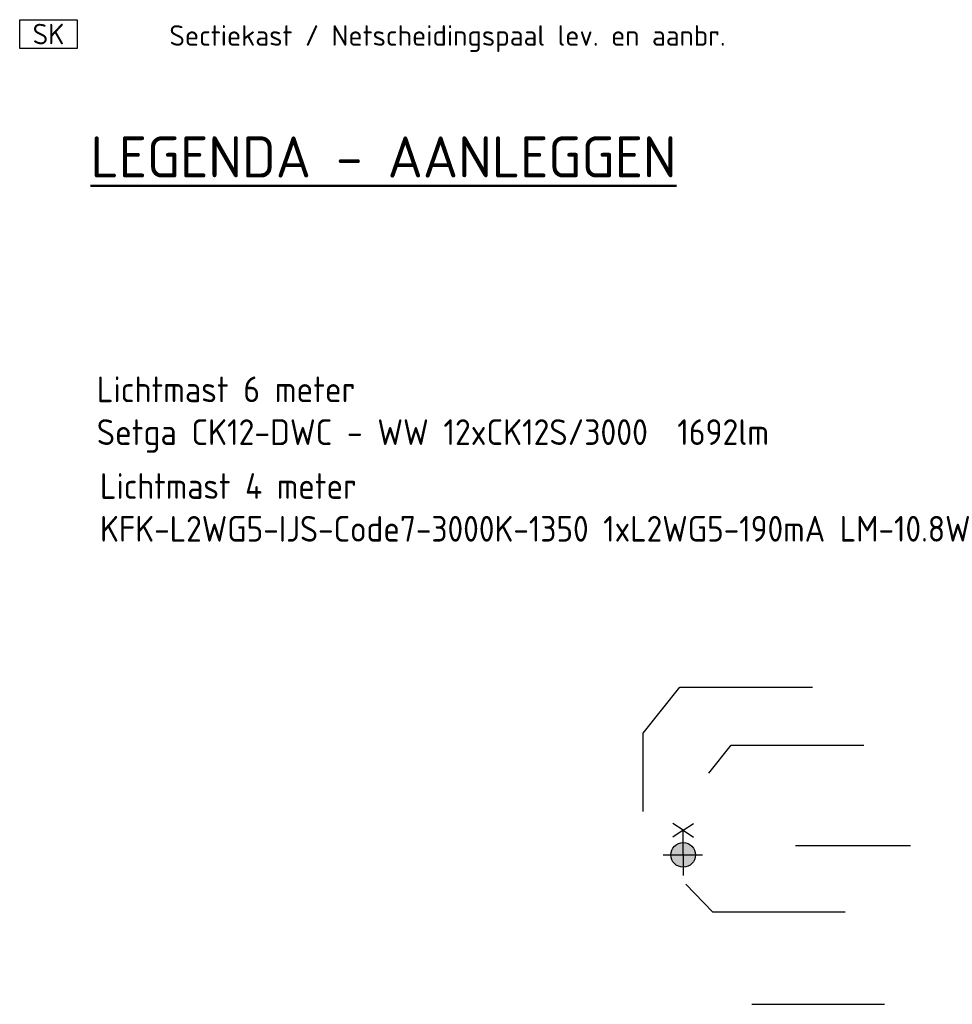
# Model space of a CAD drawing. Header units: metres. Extents: x 154936 to 156225, y 461413 to 462058.
# Tile 6 of 10: x 156168 to 156214, y 461852 to 461900. Entities that reach past the tile are written whole.
import ezdxf
from ezdxf.enums import TextEntityAlignment as Align

# ---------------------------------------------------------------- set-up
doc = ezdxf.new("R2010")
doc.units = ezdxf.units.M
doc.layers.add('44', color=7, linetype='Continuous')
for name, color, linetype, lineweight in [('N-OI-KL-ET_LS_OV_KAST-S', 190, 'Continuous', 25), ('N-WE-KL-ET-T18', 1, 'Continuous', 18), ('N-WE-KL-ET-T25', 7, 'Continuous', 25), ('V-OI-KL-ET_LS_OV_TEXT', 7, 'Continuous', 25), ('X-XX-AL-LEGENDA-T18', 7, 'Continuous', 18), ('X-XX-AL-LEGENDA-T50', 130, 'Continuous', 50)]:
    doc.layers.add(name, color=color, linetype=linetype, lineweight=lineweight)
doc.styles.add('NLCS-ISO', font='NLCS-ISO.ttf')
doc.styles.add('NLCS-ISO-T25', font='NLCS-ISO.ttf')
doc.styles.add('NLCS_50', font='NLCS-ISO.ttf', dxfattribs={"height": 5})
doc.styles.get("Standard").update_dxf_attribs({"font": 'isocp.shx'})

# ---------------------------------------------------------------- blocks, each defined once
blk = doc.blocks.new('N-SKL-ET_OV_KAST_SEKTIEKAST-SO')
at = {"color": 0, "linetype": 'ByBlock', "flags": 128}
blk.add_lwpolyline([(-3.5, 1.75), (3.5, 1.75), (3.5, -1.75), (-3.5, -1.75), (-3.5, 1.75)], dxfattribs=at)
at = {"layer": 'N-WE-KL-ET-T18', "linetype": 'ByBlock', "style": 'NLCS-ISO', "flags": 1}
for tag, p in [('OMSCHRIJVING_LEGENDA', (0, -8.43)), ('LOCATIE', (0, -12.22)), ('BPS-CODERING', (0, -16)), ('VOEDINGSPUNT', (0, -19.78)), ('GROEPSNUMMER', (0, -23.57)), ('POSITIE_X', (0, -27.35)), ('POSITIE_Y', (0, -31.14)), ('OVERIGE_OPMERKING(EN)_1', (0, -34.92)), ('OVERIGE_OPMERKING(EN)_2', (0, -38.71))]:
    blk.add_attdef(tag, p, '', height=1.8, dxfattribs=at)
at = {"layer": 'N-WE-KL-ET-T25', "linetype": 'ByBlock', "style": 'NLCS-ISO'}
for tag, p in [('KASTNAAM', (0, 5.27)), ('SOORT_KAST', (0, 0))]:
    blk.add_attdef(tag, text='', height=2.5, dxfattribs=at).set_placement(p, align=Align.MIDDLE_CENTER)
blk = doc.blocks.new('AXIA 2.1 5167 -  24 Nichia NVS 1x24 Nichia NVSL219CT WW')
h = blk.add_hatch(color=140)
edge = h.paths.add_edge_path()
edge.add_arc((-0.113, -0.06), 0.6, 0, 360)
at = {"color": 140}
for p, q in [((0.707, 0.816), (0.573, 1.401)), ((-0.82, 0.601), (0.567, -0.697)), ((-0.113, -0.06), (0.432, 0.522)), ((0.707, 0.816), (0.114, 0.911)), ((0.434, 0.524), (0.707, 0.816)), ((0.707, 0.816), (0.841, 0.231)), ((0.707, 0.816), (1.299, 0.721)), ((-0.113, -0.06), (-0.8, -0.795))]:
    blk.add_line(p, q, dxfattribs=at)
blk.add_circle((-0.113, -0.06), 0.6, dxfattribs=at)
at = {"color": 140, "style": 'NLCS-ISO'}
blk.add_attdef('TYPE', text='', height=0.72, rotation=226.8988, dxfattribs=at).set_placement((0.567, -0.697), align=Align.BOTTOM_CENTER)

msp = doc.modelspace()

# ---------------------------------------------------------------- linework, layer by layer
at = {"layer": 'V-OI-KL-ET_LS_OV_TEXT'}
for p, q in [((156198.559, 461865.364), (156200.334, 461867.597)), ((156200.334, 461867.597), (156206.791, 461867.597)), ((156198.559, 461861.559), (156198.559, 461865.364)), ((156201.753, 461863.424), (156202.838, 461864.788)), ((156202.838, 461864.788), (156209.295, 461864.788)), ((156205.96, 461859.896), (156211.562, 461859.896)), ((156200.621, 461858.018), (156201.921, 461856.66)), ((156201.921, 461856.66), (156208.378, 461856.66)), ((156203.832, 461852.165), (156210.288, 461852.165))]:
    msp.add_line(p, q, dxfattribs=at)

# ---------------------------------------------------------------- block references
at = {"layer": 'N-OI-KL-ET_LS_OV_KAST-S', "xscale": 0.4, "yscale": 0.4, "zscale": 0.4}
msp.add_blockref('N-SKL-ET_OV_KAST_SEKTIEKAST-SO', (156169.611, 461899.399), dxfattribs=at).add_auto_attribs({'SOORT_KAST': 'SK'})
at = {"layer": 'V-OI-KL-ET_LS_OV_TEXT', "rotation": 43.10124229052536}
msp.add_blockref('AXIA 2.1 5167 -  24 Nichia NVS 1x24 Nichia NVSL219CT WW', (156200.541, 461859.56), dxfattribs=at)

# ---------------------------------------------------------------- texts
at = {"layer": '44', "char_height": 1.25, "width": 48.89521, "attachment_point": 1, "rotation": 0.0048}
for s, insert in [('Lichtmast 6 meter\\PSetga CK12-DWC - WW 12xCK12S/3000  1692lm', (156171.962, 461882.728)), ('Lichtmast 4 meter\\PKFK-L2WG5-IJS-Code7-3000K-1350 1xL2WG5-190mA LM-10.8W', (156172.119, 461878.021))]:
    msp.add_mtext(s, dxfattribs=dict(at, insert=insert))
at = {"layer": 'X-XX-AL-LEGENDA-T18', "style": 'NLCS-ISO-T25'}
msp.add_text('Sectiekast / Netscheidingspaal lev. en aanbr.', height=1, dxfattribs=at).set_placement((156175.496, 461899.329), align=Align.MIDDLE_LEFT)
at = {"layer": 'X-XX-AL-LEGENDA-T50', "style": 'NLCS_50'}
msp.add_text('%%ULEGENDA - AANLEGGEN', height=2, dxfattribs=at).set_placement((156171.658, 461893.417), align=Align.MIDDLE_LEFT)

doc.saveas('drawing.dxf')
